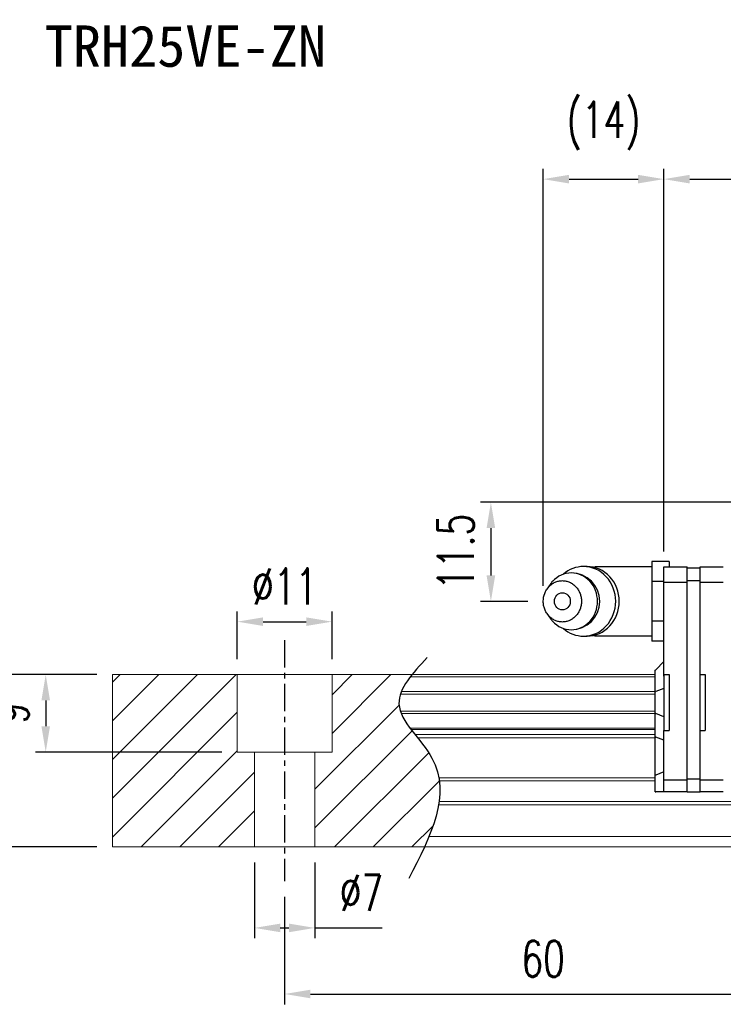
# Model space of a CAD drawing. Header units: millimetres. Extents: x 340 to 668, y 334 to 449.
# Tile 2 of 50: x 449 to 531, y 334 to 449. Entities that reach past the tile are written whole.
import ezdxf
from ezdxf.enums import TextEntityAlignment as Align

# ---------------------------------------------------------------- set-up
doc = ezdxf.new("R2010")
doc.units = ezdxf.units.MM
doc.header["$PDSIZE"] = -1
doc.linetypes.add('CENTER', pattern=[10.16, 6.35, -1.27, 1.27, -1.27])
for name, color, linetype in [('2', 7, 'Continuous'), ('CHA', 7, 'Continuous'), ('CL', 1, 'CENTER'), ('DIM', 4, 'Continuous'), ('OUT', 3, 'Continuous')]:
    doc.layers.add(name, color=color, linetype=linetype)
doc.styles.add('DIM-7', font='SIMPLEX.shx', dxfattribs={"width": 0.7, "bigfont": 'chineset.shx'})
doc.styles.add('T', font='kaiu.ttf')
doc.dimstyles.new('CNS', dxfattribs={"dimtxt": 3.5, "dimasz": 2.5, "dimexe": 1, "dimexo": 1.5, "dimgap": 0.09, "dimtad": 0, "dimdsep": 46, "dimtxsty": 'DIM-7', "dimcen": 0.09, "dimclrd": 1, "dimclre": 1, "dimclrt": 4, "dimadec": 0, "dimazin": 0, "dimtfac": 1, "dimtix": 1, "dimtmove": 2, "dimatfit": 3, "dimfxl": 1, "dimtvp": 0.971429, "dimtolj": 1, "dimarcsym": 0})

# ---------------------------------------------------------------- blocks, each defined once
blk = doc.blocks.new('*D5')
at = {"layer": 'DEFPOINTS', "color": 0, "transparency": 16777216}
for p in [(443.81, 372.54), (459.84, 372.54), (459.84, 352.54)]:
    blk.add_point(p, dxfattribs=at)
at = {"layer": 'DIM', "color": 7, "lineweight": -2, "transparency": 16777216}
for p, q in [((458.04, 372.54), (442.61, 372.54)), ((443.81, 355.54), (443.81, 369.54)), ((458.04, 352.54), (442.61, 352.54))]:
    blk.add_line(p, q, dxfattribs=at)
at = {"layer": 'DIM', "color": 7, "transparency": 16777216}
for points in [[(443.31, 369.54), (444.31, 369.54), (443.81, 372.54)], [(443.31, 355.54), (444.31, 355.54), (443.81, 352.54)]]:
    blk.add_solid(points, dxfattribs=at)
at = {"layer": 'DIM', "color": 7, "transparency": 16777216, "insert": (439.73, 362.54), "char_height": 4.2, "attachment_point": 5, "rotation": 90, "style": 'DIM-7'}
blk.add_mtext('\\A1;20', dxfattribs=at)
blk = doc.blocks.new('*D6')
at = {"layer": 'DEFPOINTS', "color": 0, "transparency": 16777216}
for p in [(485.34, 378.68), (474.34, 372.54), (485.34, 372.54)]:
    blk.add_point(p, dxfattribs=at)
at = {"layer": 'DIM', "color": 7, "lineweight": -2, "transparency": 16777216}
for p, q in [((474.34, 374.34), (474.34, 379.88)), ((485.34, 374.34), (485.34, 379.88)), ((477.34, 378.68), (482.34, 378.68))]:
    blk.add_line(p, q, dxfattribs=at)
at = {"layer": 'DIM', "color": 7, "transparency": 16777216}
for points in [[(477.34, 379.18), (477.34, 378.18), (474.34, 378.68)], [(482.34, 379.18), (482.34, 378.18), (485.34, 378.68)]]:
    blk.add_solid(points, dxfattribs=at)
at = {"layer": 'DIM', "color": 7, "transparency": 16777216, "insert": (479.84, 382.76), "char_height": 4.2, "attachment_point": 5, "style": 'DIM-7'}
blk.add_mtext('\\A1;%%C11', dxfattribs=at)
blk = doc.blocks.new('*D7')
at = {"layer": 'DEFPOINTS', "color": 0, "transparency": 16777216}
for p in [(476.34, 352.54), (483.34, 352.54), (483.34, 343.13)]:
    blk.add_point(p, dxfattribs=at)
at = {"layer": 'DIM', "color": 7, "lineweight": -2, "transparency": 16777216}
for p, q in [((476.34, 350.74), (476.34, 341.93)), ((483.34, 350.74), (483.34, 341.93)), ((479.34, 343.13), (480.34, 343.13)), ((483.34, 343.13), (491.18, 343.13))]:
    blk.add_line(p, q, dxfattribs=at)
at = {"layer": 'DIM', "color": 7, "transparency": 16777216}
for points in [[(479.34, 343.63), (479.34, 342.63), (476.34, 343.13)], [(480.34, 343.63), (480.34, 342.63), (483.34, 343.13)]]:
    blk.add_solid(points, dxfattribs=at)
at = {"layer": 'DIM', "color": 7, "transparency": 16777216, "insert": (488.76, 347.21), "char_height": 4.2, "attachment_point": 5, "style": 'DIM-7'}
blk.add_mtext('\\A1;%%C7', dxfattribs=at)
blk = doc.blocks.new('*D9')
at = {"layer": 'DEFPOINTS', "color": 0, "transparency": 16777216}
for p in [(479.84, 348.54), (539.84, 348.54), (539.84, 335.46)]:
    blk.add_point(p, dxfattribs=at)
at = {"layer": 'DIM', "color": 7, "lineweight": -2, "transparency": 16777216}
for p, q in [((479.84, 346.74), (479.84, 334.26)), ((539.84, 346.74), (539.84, 334.26)), ((482.84, 335.46), (536.84, 335.46))]:
    blk.add_line(p, q, dxfattribs=at)
at = {"layer": 'DIM', "color": 7, "transparency": 16777216}
for points in [[(482.84, 335.96), (482.84, 334.96), (479.84, 335.46)], [(536.84, 335.96), (536.84, 334.96), (539.84, 335.46)]]:
    blk.add_solid(points, dxfattribs=at)
at = {"layer": 'DIM', "color": 7, "transparency": 16777216, "insert": (509.84, 339.54), "char_height": 4.2, "attachment_point": 5, "style": 'DIM-7'}
blk.add_mtext('\\A1;60', dxfattribs=at)
blk = doc.blocks.new('*D72')
at = {"layer": 'DEFPOINTS', "color": 0, "transparency": 16777216}
for p in [(539.06, 392.54), (503.78, 381.04), (509.86, 381.04)]:
    blk.add_point(p, dxfattribs=at)
at = {"layer": 'DIM', "color": 7, "lineweight": -2, "transparency": 16777216}
for p, q in [((537.26, 392.54), (502.58, 392.54)), ((503.78, 389.54), (503.78, 384.04)), ((508.06, 381.04), (502.58, 381.04))]:
    blk.add_line(p, q, dxfattribs=at)
at = {"layer": 'DIM', "color": 7, "transparency": 16777216}
for points in [[(503.28, 389.54), (504.28, 389.54), (503.78, 392.54)], [(503.28, 384.04), (504.28, 384.04), (503.78, 381.04)]]:
    blk.add_solid(points, dxfattribs=at)
at = {"layer": 'DIM', "color": 7, "transparency": 16777216, "insert": (499.7, 386.79), "char_height": 4.2, "attachment_point": 5, "rotation": 90, "style": 'DIM-7'}
blk.add_mtext('\\A1;11.5', dxfattribs=at)
blk = doc.blocks.new('*D73')
at = {"layer": 'DEFPOINTS', "color": 0, "transparency": 16777216}
for p in [(523.86, 430.05), (523.86, 385.04), (509.86, 381.04)]:
    blk.add_point(p, dxfattribs=at)
at = {"layer": 'DIM', "color": 7, "lineweight": -2, "transparency": 16777216}
for p, q in [((509.86, 382.84), (509.86, 431.25)), ((523.86, 386.84), (523.86, 431.25)), ((512.86, 430.05), (520.86, 430.05))]:
    blk.add_line(p, q, dxfattribs=at)
at = {"layer": 'DIM', "color": 7, "transparency": 16777216}
for points in [[(512.86, 430.55), (512.86, 429.55), (509.86, 430.05)], [(520.86, 430.55), (520.86, 429.55), (523.86, 430.05)]]:
    blk.add_solid(points, dxfattribs=at)
at = {"layer": 'DIM', "color": 7, "transparency": 16777216, "insert": (516.86, 436.26), "char_height": 4.2, "attachment_point": 5, "style": 'DIM-7'}
blk.add_mtext('\\A1;(14)', dxfattribs=at)
blk = doc.blocks.new('*D118')
at = {"layer": 'DEFPOINTS', "color": 0, "transparency": 16777216}
for p in [(459.84, 372.54), (452.11, 363.54), (474.34, 363.54)]:
    blk.add_point(p, dxfattribs=at)
at = {"layer": 'DIM', "color": 7, "lineweight": -2, "transparency": 16777216}
for p, q in [((458.04, 372.54), (450.91, 372.54)), ((452.11, 369.54), (452.11, 366.54)), ((472.54, 363.54), (450.91, 363.54))]:
    blk.add_line(p, q, dxfattribs=at)
at = {"layer": 'DIM', "color": 7, "transparency": 16777216}
for points in [[(451.61, 369.54), (452.61, 369.54), (452.11, 372.54)], [(451.61, 366.54), (452.61, 366.54), (452.11, 363.54)]]:
    blk.add_solid(points, dxfattribs=at)
at = {"layer": 'DIM', "color": 7, "transparency": 16777216, "insert": (448.03, 368.04), "char_height": 4.2, "attachment_point": 5, "rotation": 90, "style": 'DIM-7'}
blk.add_mtext('\\A1;9', dxfattribs=at)
blk = doc.blocks.new('*D119')
at = {"layer": 'DEFPOINTS', "color": 0, "transparency": 16777216}
for p in [(642.26, 430.05), (523.86, 385.04), (642.26, 385.04)]:
    blk.add_point(p, dxfattribs=at)
at = {"layer": 'DIM', "color": 7, "lineweight": -2, "transparency": 16777216}
for p, q in [((523.86, 386.84), (523.86, 431.25)), ((642.26, 386.84), (642.26, 431.25)), ((526.86, 430.05), (639.26, 430.05))]:
    blk.add_line(p, q, dxfattribs=at)
at = {"layer": 'DIM', "color": 7, "transparency": 16777216}
for points in [[(526.86, 430.55), (526.86, 429.55), (523.86, 430.05)], [(639.26, 430.55), (639.26, 429.55), (642.26, 430.05)]]:
    blk.add_solid(points, dxfattribs=at)
at = {"layer": 'DIM', "color": 7, "transparency": 16777216, "insert": (583.06, 434.13), "char_height": 4.2, "attachment_point": 5, "style": 'DIM-7'}
blk.add_mtext('\\A1;118.4', dxfattribs=at)

msp = doc.modelspace()

# ---------------------------------------------------------------- linework, layer by layer
at = {"layer": '2', "color": 0, "linetype": 'Continuous'}
for p, q in [((524.459, 385.66), (522.459, 385.66)), ((522.459, 385.66), (522.459, 384.506)), ((524.459, 385.66), (524.459, 385.042)), ((514.948, 385.083), (514.533, 385.083)), ((522.459, 385.042), (516.076, 385.042)), ((522.459, 384.506), (522.459, 383.351)), ((523.859, 372.363), (523.859, 385.042)), ((523.859, 385.042), (526.559, 385.042)), ((526.559, 358.942), (526.559, 385.042)), ((526.559, 384.942), (528.059, 384.942)), ((528.059, 358.942), (528.059, 385.042)), ((528.059, 385.042), (530.759, 385.042)), ((510.655, 383), (510.291, 382.466)), ((523.859, 383.351), (522.459, 383.351)), ((522.459, 383.351), (522.459, 381.042)), ((523.859, 383.268), (526.559, 383.268)), ((526.559, 383.442), (528.059, 383.442)), ((528.059, 383.268), (530.759, 383.268)), ((522.459, 381.042), (522.459, 378.732)), ((510.291, 379.617), (510.655, 379.083)), ((523.859, 378.732), (522.459, 378.732)), ((522.459, 378.732), (522.459, 377.577)), ((522.459, 377.577), (522.459, 376.423)), ((514.533, 377), (514.948, 377)), ((516.076, 377.042), (522.459, 377.042)), ((523.859, 376.423), (522.459, 376.423)), ((523.859, 374.042), (522.909, 373.092)), ((522.859, 373.042), (522.909, 373.092)), ((522.859, 370.538), (522.859, 373.042)), ((523.859, 372.542), (523.859, 366.042)), ((523.859, 372.542), (524.459, 372.542)), ((524.459, 372.542), (524.459, 366.042)), ((528.059, 372.542), (528.659, 372.542)), ((528.659, 372.542), (528.659, 366.042)), ((522.859, 370.538), (522.909, 370.557)), ((522.859, 368.045), (522.859, 370.538)), ((523.859, 370.932), (522.909, 370.557)), ((522.859, 365.311), (522.859, 368.045)), ((522.859, 368.045), (522.909, 368.026)), ((523.859, 367.652), (522.909, 368.026)), ((523.859, 366.042), (524.459, 366.042)), ((523.859, 360.499), (523.859, 366.042)), ((528.059, 366.042), (528.659, 366.042)), ((522.859, 360.832), (522.859, 365.311)), ((522.859, 365.311), (522.909, 365.291)), ((523.859, 364.917), (522.909, 365.291)), ((523.859, 361.246), (522.909, 360.853)), ((522.859, 360.832), (522.909, 360.853)), ((522.859, 358.942), (522.859, 360.832)), ((523.859, 360.146), (523.859, 360.499)), ((523.859, 360.317), (526.559, 360.321)), ((523.859, 359.088), (523.859, 360.146)), ((526.559, 360.442), (528.059, 360.442)), ((528.059, 360.317), (530.759, 360.321)), ((522.859, 358.942), (522.909, 358.942)), ((523.859, 358.942), (522.909, 358.942)), ((523.859, 358.942), (523.859, 359.088)), ((526.559, 358.942), (523.859, 358.942)), ((526.559, 358.942), (528.059, 358.942)), ((530.759, 358.942), (528.059, 358.942))]:
    msp.add_line(p, q, dxfattribs=at)
for centre, radius, start, end in [((513.109, 381.042), 3.3, 270, 89.84908), ((516.076, 381.042), 4, 89.99998, 93.25686), ((516.076, 381.042), 4, 266.21721, 270.00002)]:
    msp.add_arc(centre, radius, start, end, dxfattribs=at)
msp.add_ellipse((512.076, 381.042), major_axis=(0, -1), ratio=0.9238797, dxfattribs=at)
for points, knots in [([(510.657, 379.083), (510.747, 378.95), (510.846, 378.825), (511.518, 378.097), (512.311, 377.742), (513.907, 377.742), (514.701, 378.097), (515.829, 379.319), (516.158, 380.178), (516.158, 381.906), (515.829, 382.764), (514.701, 383.986), (513.907, 384.342), (512.311, 384.342), (511.518, 383.986), (510.846, 383.259), (510.747, 383.133), (510.657, 383)], [0, 0, 0, 0, 0.0298911, 0.0298911, 0.1865941, 0.1865941, 0.343297, 0.343297, 0.5, 0.5, 0.656703, 0.656703, 0.8134059, 0.8134059, 0.9701089, 0.9701089, 1, 1, 1, 1]), ([(512.194, 377.892), (512.852, 377.324), (513.69, 377), (515.51, 377), (516.482, 377.436), (517.864, 378.932), (518.267, 379.984), (518.267, 382.1), (517.864, 383.151), (516.482, 384.647), (515.51, 385.083), (513.69, 385.083), (512.852, 384.759), (512.194, 384.191)], [0, 0, 0, 0, 0.150594, 0.150594, 0.325297, 0.325297, 0.5, 0.5, 0.674703, 0.674703, 0.849406, 0.849406, 1, 1, 1, 1]), ([(514.948, 377), (515.925, 377), (516.897, 377.436), (518.279, 378.932), (518.681, 379.984), (518.681, 382.1), (518.279, 383.151), (516.897, 384.647), (515.925, 385.083), (514.948, 385.083)], [0, 0, 0, 0, 0.25, 0.25, 0.5, 0.5, 0.75, 0.75, 1, 1, 1, 1]), ([(509.859, 381.042), (509.859, 380.884), (509.887, 380.571), (510.014, 380.117), (510.22, 379.7), (510.498, 379.334), (510.836, 379.033), (511.222, 378.81), (511.641, 378.673), (512.076, 378.626), (512.511, 378.673), (512.93, 378.81), (513.316, 379.033), (513.654, 379.334), (513.932, 379.7), (514.138, 380.117), (514.265, 380.57), (514.308, 381.042), (514.265, 381.513), (514.138, 381.966), (513.932, 382.384), (513.654, 382.75), (513.316, 383.05), (512.93, 383.273), (512.511, 383.411), (512.076, 383.457), (511.641, 383.411), (511.222, 383.273), (510.836, 383.05), (510.498, 382.75), (510.22, 382.383), (509.946, 381.829), (509.859, 381.355), (509.859, 381.042)], [0, 0, 0, 0, 0.0312594, 0.0625188, 0.0937782, 0.1250376, 0.156297, 0.1875564, 0.2188159, 0.2500753, 0.2813347, 0.3125941, 0.3438535, 0.3751129, 0.4063723, 0.4376317, 0.4688911, 0.5001505, 0.5314099, 0.5626693, 0.5939287, 0.6251882, 0.6564476, 0.687707, 0.7189664, 0.7502258, 0.7814852, 0.8127446, 0.844004, 0.8752634, 0.9065228, 0.9377822, 1, 1, 1, 1])]:
    msp.add_open_spline(points, degree=3, knots=knots, dxfattribs=at)
at = {"layer": 'CL', "color": 0, "ltscale": 0.5}
msp.add_line((479.844, 376.542), (479.844, 348.542), dxfattribs=at)
at = {"layer": 'DIM', "color": 0}
for p, q in [((459.844, 371.644), (460.742, 372.542)), ((459.844, 367.154), (465.232, 372.542)), ((459.844, 362.664), (469.722, 372.542)), ((459.844, 358.174), (474.212, 372.542)), ((485.344, 370.203), (487.683, 372.542)), ((485.344, 365.713), (492.173, 372.542)), ((459.844, 353.684), (474.344, 368.184)), ((483.344, 359.223), (493.123, 369.002)), ((483.344, 354.733), (494.63, 366.019)), ((463.193, 352.542), (474.344, 363.693)), ((485.643, 352.542), (496.567, 363.465)), ((467.683, 352.542), (476.344, 361.203)), ((490.133, 352.542), (497.803, 360.211)), ((472.173, 352.542), (476.344, 356.713)), ((494.623, 352.542), (497.069, 354.987))]:
    msp.add_line(p, q, dxfattribs=at)
msp.add_open_spline([(496.398, 374.504), (494.716, 372.713), (491.058, 368.817), (500.583, 361.132), (496.768, 353.747), (494.255, 348.883)], degree=3, knots=[0, 0, 0, 0, 6.2737393, 13.647637, 27.8750855, 27.8750855, 27.8750855, 27.8750855], dxfattribs=at)
at = {"layer": 'OUT', "color": 0, "linetype": 'Continuous', "lineweight": 15}
for p, q in [((459.844, 372.542), (459.844, 352.542)), ((522.859, 372.542), (459.844, 372.542)), ((474.344, 363.542), (474.344, 372.542)), ((485.344, 363.542), (485.344, 372.542)), ((522.859, 372.285), (494.437, 372.285)), ((522.859, 370.576), (493.392, 370.576)), ((522.859, 370.281), (493.282, 370.281)), ((522.859, 368.301), (493.279, 368.301)), ((522.859, 368.006), (493.39, 368.006)), ((522.859, 366.326), (494.399, 366.326)), ((522.859, 366.162), (494.521, 366.162)), ((522.859, 365.568), (494.981, 365.568)), ((522.859, 365.214), (495.26, 365.214)), ((485.344, 363.542), (474.344, 363.542)), ((476.344, 363.542), (476.344, 352.542)), ((483.344, 363.542), (483.344, 352.542)), ((522.859, 360.549), (497.752, 360.549)), ((522.859, 360.195), (497.805, 360.195)), ((654.08, 357.788), (497.772, 357.788)), ((625.844, 357.434), (497.718, 357.434)), ((654.08, 353.742), (496.595, 353.742)), ((625.844, 352.542), (459.844, 352.542))]:
    msp.add_line(p, q, dxfattribs=at)

# ---------------------------------------------------------------- texts
at = {"layer": 'CHA', "color": 7, "style": 'T'}
msp.add_text('TRH25VE-ZN', height=4.8, dxfattribs=at).set_placement((468.316, 445.45), align=Align.MIDDLE)

# ---------------------------------------------------------------- dimensions: what is measured, and where the dimension line sits
at = {"layer": 'DIM', "color": 0}
for base, p1, p2, text, picture, middle in [((523.859, 430.047), (509.859, 381.042), (523.859, 385.042), '(<>)', '*D73', (516.859, 436.264)), ((485.344, 378.685), (474.344, 372.542), (485.344, 372.542), '%%C<>', '*D6', (479.844, 382.765))]:
    dim = msp.add_linear_dim(base=base, p1=p1, p2=p2, text=text, dimstyle='CNS', override={"dimscale": 1.2, "dimclrd": 7, "dimclre": 7, "dimclrt": 7}, dxfattribs=at)
    dim.commit()
    dim.dimension.update_dxf_attribs({"geometry": picture, "text_midpoint": middle})
for base, p1, p2, angle, picture, middle in [((642.259, 430.047), (523.859, 385.042), (642.259, 385.042), 180, '*D119', (583.059, 434.127)), ((503.776, 381.042), (539.059, 392.542), (509.859, 381.042), 90, '*D72', (499.696, 386.792)), ((443.815, 372.542), (459.844, 352.542), (459.844, 372.542), 90, '*D5', (439.735, 362.542)), ((452.115, 363.542), (459.844, 372.542), (474.344, 363.542), 270, '*D118', (448.035, 368.042))]:
    dim = msp.add_linear_dim(base=base, p1=p1, p2=p2, angle=angle, dimstyle='CNS', override={"dimscale": 1.2, "dimclrd": 7, "dimclre": 7, "dimclrt": 7}, dxfattribs=at)
    dim.commit()
    dim.dimension.update_dxf_attribs({"geometry": picture, "text_midpoint": middle})
dim = msp.add_linear_dim(base=(483.344, 343.126), p1=(476.344, 352.542), p2=(483.344, 352.542), text='%%C<>', dimstyle='CNS', override={"dimscale": 1.2, "dimclrd": 7, "dimclre": 7, "dimclrt": 7, "dimtmove": 0}, dxfattribs=at)
dim.commit()
dim.dimension.update_dxf_attribs({"geometry": '*D7', "text_midpoint": (488.762, 343.126), "dimtype": 160})
dim = msp.add_linear_dim(base=(539.844, 335.465), p1=(479.844, 348.542), p2=(539.844, 348.542), dimstyle='CNS', override={"dimscale": 1.2, "dimclrd": 7, "dimclre": 7, "dimclrt": 7}, dxfattribs=at)
dim.commit()
dim.dimension.update_dxf_attribs({"geometry": '*D9', "text_midpoint": (509.844, 339.545)})

doc.saveas('drawing.dxf')
